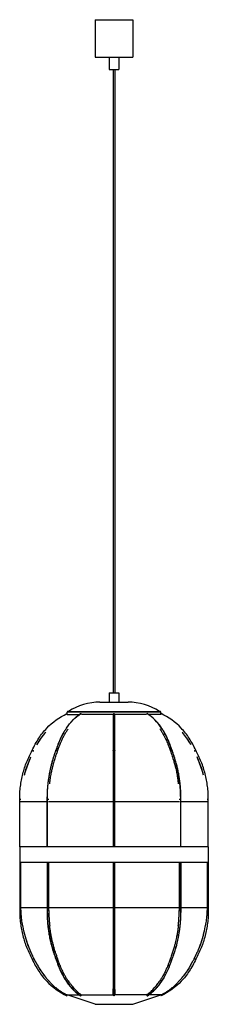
# Paper-space layout '_Izquierda' of a CAD drawing. Header units: millimetres. Extents: x -152 to 152, y 0 to 1580.
import ezdxf

# ---------------------------------------------------------------- set-up
doc = ezdxf.new("R2010")
doc.units = ezdxf.units.MM

psp = doc.layouts.new('_Izquierda')

# ---------------------------------------------------------------- linework, layer by layer
at = {"color": 7, "linetype": 'Continuous', "lineweight": 25}
for p, q in [((-30, 1580), (-30, 1520)), ((-30, 1580), (30, 1580)), ((30, 1580), (30, 1520)), ((-30, 1520), (30, 1520)), ((-7.5, 1520), (-7.5, 1500)), ((7.5, 1520), (7.5, 1500)), ((-7.5, 1500), (7.5, 1500)), ((-1.5, 1500), (-1.5, 500)), ((1.5, 1500), (1.5, 500)), ((-7.5, 500), (-7.5, 485)), ((-7.5, 500), (7.5, 500)), ((7.5, 500), (7.5, 485)), ((-22.5, 485), (22.5, 485)), ((-75.6, 466.4), (-75, 465)), ((75, 469), (-75, 469)), ((-75, 465), (-75, 469)), ((-75, 465), (-55.8, 465)), ((-74, 470), (74, 470)), ((-53.8, 466.3), (-53.5, 466.4)), ((-1.5, 465), (-52, 465)), ((52, 465), (1.5, 465)), ((53.5, 466.4), (53.8, 466.3)), ((75, 465), (55.7, 465)), ((75, 465), (75, 469)), ((75, 465), (75.6, 466.4)), ((-151.5, 252.5), (-151.5, 329.4)), ((-107.6, 329.4), (-107.6, 252.5)), ((-107.1, 252.5), (-107.1, 329.4)), ((-1.5, 329.4), (-1.5, 252.5)), ((0, 252.5), (0, 329.4)), ((1.5, 252.5), (1.5, 329.4)), ((107.1, 252.5), (107.1, 329.4)), ((107.6, 252.5), (107.6, 329.4)), ((151.5, 252.5), (151.5, 329.4)), ((-151.5, 252.5), (-151, 252.5)), ((-151, 252.5), (-151, 227.5)), ((151, 252.5), (-151, 252.5)), ((151, 252.5), (151, 227.5)), ((151, 252.5), (151.5, 252.5)), ((151.5, 227.5), (-151.5, 227.5)), ((-151.5, 227.5), (-151.5, 150.6)), ((-150, 227.5), (-150, 155)), ((-107.6, 227.5), (-107.6, 150.6)), ((-107.1, 227.5), (-107.1, 150.6)), ((-105, 227.5), (-105, 155)), ((-1.5, 227.5), (-1.5, 150.6)), ((0, 227.5), (0, 150.6)), ((1.5, 150.6), (1.5, 227.5)), ((105, 155), (105, 227.5)), ((107.1, 227.5), (107.1, 150.6)), ((107.6, 150.6), (107.6, 227.5)), ((150, 155), (150, 227.5)), ((151.5, 227.5), (151.5, 150.6)), ((-151.5, 150.6), (-149.9, 150.6)), ((-107.6, 150.6), (-104.9, 150.6)), ((-1.5, 155), (-105, 155)), ((105, 155), (1.5, 155)), ((104.9, 150.6), (107.6, 150.6)), ((149.9, 150.6), (151.5, 150.6)), ((-75.6, 13.6), (-75, 15)), ((-75, 15), (-55.8, 15)), ((-30, 0), (-75, 15)), ((-52, 15), (-1.5, 15)), ((-30, 0), (30, 0)), ((52, 15), (1.5, 15)), ((30, 0), (75, 15)), ((75, 15), (55.6, 15)), ((75, 15), (75.6, 13.6))]:
    psp.add_line(p, q, dxfattribs=at)
at = {"color": 8, "linetype": 'Continuous', "lineweight": 25}
for p, q in [((-151.5, 329.4), (-149.9, 329.4)), ((-107.6, 325), (-150, 325)), ((-107.6, 329.4), (-104.9, 329.4)), ((-1.5, 325), (-105, 325)), ((1.5, 329.4), (-1.5, 329.4)), ((105, 325), (1.5, 325)), ((104.9, 329.4), (107.6, 329.4)), ((150, 325), (107.6, 325)), ((149.9, 329.4), (151.5, 329.4)), ((-107.6, 155), (-150, 155)), ((-1.5, 150.6), (1.5, 150.6)), ((150, 155), (107.6, 155))]:
    psp.add_line(p, q, dxfattribs=at)
at = {"color": 7, "linetype": 'Continuous', "lineweight": 25, "flags": 128}
for points in [[(-53.8, 13.7), (-53.7, 13.7), (-53.5, 13.6)], [(53.5, 13.6), (53.7, 13.7), (53.8, 13.7)]]:
    psp.add_lwpolyline(points, dxfattribs=at)
at = {"color": 7, "linetype": 'Continuous', "lineweight": 25}
for centre, radius, start, end in [((-22.5, 392.5), 92.5, 90, 123.0934), ((22.5, 392.5), 92.5, 56.9066, 90), ((-74, 469), 1, 90, 180), ((-53.8, 464.5), 1.87, 15.0883, 80.9319), ((-0.1, 464.9), 1.42, 86.876, 177.5683), ((0.1, 465), 1.41, 1.9893, 93.6425), ((53.8, 464.5), 1.87, 99.0681, 164.9117), ((74, 469), 1, 0, 90), ((-53.8, 15.5), 1.87, 279.0858, 345.0551), ((-0.1, 15.1), 1.43, 182.7196, 272.7016), ((0.1, 15.1), 1.43, 267.2984, 357.2804), ((53.8, 15.5), 1.87, 194.9449, 260.9142)]:
    psp.add_arc(centre, radius, start, end, dxfattribs=at)
for points, knots in [([(-131.3, 407.6), (-129.8, 411), (-128.1, 414.4), (-124.6, 420.8), (-122.7, 423.9), (-116.9, 432.7), (-112.6, 438.2), (-98.7, 452.9), (-87.9, 460.6), (-75.6, 466.4)], [0, 0, 0, 0, 0.125, 0.125, 0.25, 0.25, 0.5, 0.5, 1, 1, 1, 1]), ([(-53.8, 466.3), (-54.9, 465.5), (-56.9, 464.2), (-59.5, 462.2), (-61.5, 460.5), (-63.1, 459), (-64.6, 457.6), (-66.1, 456.1), (-68.1, 454), (-70.5, 451.3), (-73.2, 448), (-75.3, 445.1), (-76.9, 442.7), (-78.1, 440.9), (-79.3, 439), (-80.5, 436.9), (-82, 434.3), (-83.8, 431), (-85.9, 426.7), (-88.3, 421.3), (-90.9, 414.7), (-92.5, 409.8), (-93.4, 407.2)], [0, 0, 0, 0, 0.0606241, 0.1102989, 0.1492483, 0.1795226, 0.2098529, 0.2413087, 0.2738942, 0.3349109, 0.3969798, 0.4541055, 0.4862158, 0.515214, 0.5451814, 0.5762241, 0.6144282, 0.6648125, 0.7278102, 0.8040479, 0.8944171, 1, 1, 1, 1]), ([(-92.9, 407.6), (-91.8, 411), (-90.6, 414.4), (-88.1, 420.8), (-86.8, 423.9), (-82.6, 432.7), (-79.6, 438.2), (-69.8, 452.9), (-62.1, 460.6), (-53.5, 466.4)], [0, 0, 0, 0, 0.125, 0.125, 0.25, 0.25, 0.5, 0.5, 1, 1, 1, 1]), ([(-1.5, 465), (-1.5, 464.1), (-1.5, 462.4), (-1.5, 459.8), (-1.5, 457.5), (-1.5, 455.6), (-1.5, 453.9), (-1.5, 451.2), (-1.5, 447.4), (-1.5, 442.1), (-1.5, 436.3), (-1.5, 431.4), (-1.5, 427.9), (-1.5, 425.3), (-1.5, 421.9), (-1.5, 417.8), (-1.5, 412.6), (-1.5, 408.8), (-1.5, 406.7)], [0, 0, 0, 0, 0.0776042, 0.1412831, 0.1914094, 0.2292436, 0.2651701, 0.3017881, 0.3900437, 0.4785295, 0.5790689, 0.672447, 0.7013859, 0.7384987, 0.78641, 0.845547, 0.9164898, 1, 1, 1, 1]), ([(0, 407.6), (0, 411), (0, 414.4), (0, 420.8), (0, 423.9), (0, 432.7), (0, 438.2), (0, 452.9), (0, 460.6), (0, 466.4)], [0, 0, 0, 0, 0.125, 0.125, 0.25, 0.25, 0.5, 0.5, 1, 1, 1, 1]), ([(1.5, 406.7), (1.5, 408.7), (1.5, 412.3), (1.5, 417.2), (1.5, 421), (1.5, 424), (1.5, 426.6), (1.5, 430.2), (1.5, 434.9), (1.5, 440.1), (1.5, 444.8), (1.5, 448.9), (1.5, 452), (1.5, 454.4), (1.5, 456.5), (1.5, 459.1), (1.5, 462.1), (1.5, 464), (1.5, 465)], [0, 0, 0, 0, 0.08037, 0.146837, 0.200187, 0.241017, 0.27674, 0.313163, 0.401375, 0.490155, 0.56547, 0.640091, 0.708388, 0.741163, 0.786043, 0.843966, 0.915139, 1, 1, 1, 1]), ([(92.9, 407.6), (91.8, 411), (90.6, 414.4), (88.1, 420.8), (86.8, 423.9), (82.6, 432.7), (79.6, 438.2), (69.8, 452.9), (62.1, 460.6), (53.5, 466.4)], [0, 0, 0, 0, 0.125, 0.125, 0.25, 0.25, 0.5, 0.5, 1, 1, 1, 1]), ([(93.4, 407.2), (92.7, 409.2), (91.5, 412.9), (89.7, 417.8), (88.1, 421.7), (86.7, 424.8), (85.4, 427.7), (83.9, 430.8), (82.2, 434), (80.6, 436.9), (79.1, 439.3), (77.7, 441.6), (76, 444), (74, 446.9), (71.7, 449.9), (69, 453.1), (66, 456.3), (62.5, 459.6), (58.4, 463.1), (55.4, 465.2), (53.8, 466.3)], [0, 0, 0, 0, 0.081, 0.147933, 0.201426, 0.242183, 0.279039, 0.327715, 0.378933, 0.423959, 0.459016, 0.493647, 0.534551, 0.581818, 0.63976, 0.695192, 0.758727, 0.830499, 0.910775, 1, 1, 1, 1]), ([(131.3, 407.6), (129.8, 411), (128.1, 414.4), (124.6, 420.8), (122.7, 423.9), (116.9, 432.7), (112.6, 438.2), (98.7, 452.9), (87.9, 460.6), (75.6, 466.4)], [0, 0, 0, 0, 0.125, 0.125, 0.25, 0.25, 0.5, 0.5, 1, 1, 1, 1]), ([(-123.5, 416.5), (-121.6, 419.6), (-118, 425.6), (-113.3, 432.3), (-110.3, 435.9), (-109.6, 436.7)], [0, 0, 0, 0, 0.430474, 0.864139, 1, 1, 1, 1]), ([(-123.3, 416.7), (-123.3, 416.9), (-121.4, 420.5), (-117.4, 426.8), (-112.9, 432.5), (-110.9, 435.1)], [0, 0, 0, 0, 0.022466, 0.552629, 1, 1, 1, 1]), ([(-90.6, 406.3), (-89.9, 408.3), (-88.7, 412), (-86.8, 416.9), (-85.2, 420.7), (-83.9, 423.8), (-82.6, 426.5), (-81.1, 429.7), (-79.2, 433.2), (-77.1, 436.9), (-75.2, 439.8), (-74.1, 441.5), (-73.6, 442.2)], [0, 0, 0, 0, 0.155115, 0.28217, 0.383115, 0.459544, 0.530351, 0.604776, 0.727362, 0.835832, 0.932564, 1, 1, 1, 1]), ([(73.6, 442.2), (74, 441.6), (75.2, 439.9), (77.1, 436.8), (79.2, 433.1), (81, 429.9), (82.3, 427.1), (83.6, 424.5), (85, 421.2), (86.7, 417), (88.7, 412), (89.9, 408.3), (90.6, 406.3)], [0, 0, 0, 0, 0.06209, 0.165559, 0.280978, 0.391252, 0.445945, 0.516597, 0.606401, 0.716142, 0.846782, 1, 1, 1, 1]), ([(123.5, 416.5), (121.6, 419.6), (118, 425.6), (113.3, 432.3), (110.3, 435.9), (109.6, 436.7)], [0, 0, 0, 0, 0.430474, 0.864139, 1, 1, 1, 1]), ([(123.3, 416.7), (123.3, 416.9), (121.4, 420.5), (117.4, 426.8), (112.9, 432.5), (110.9, 435.1)], [0, 0, 0, 0, 0.022466, 0.552629, 1, 1, 1, 1]), ([(-151.5, 329.4), (-151.5, 332.8), (-151.4, 336.2), (-151, 343), (-150.6, 346.4), (-149.4, 356.5), (-148.1, 363.2), (-144.7, 376.4), (-142.6, 382.8), (-138.8, 392.3), (-137.4, 395.4), (-134.5, 401.6), (-133, 404.6), (-131.3, 407.6)], [0, 0, 0, 0, 0.125, 0.125, 0.25, 0.25, 0.5, 0.5, 0.75, 0.75, 0.875, 0.875, 1, 1, 1, 1]), ([(-143.7, 367.7), (-143.5, 368.7), (-142.2, 373.8), (-139.2, 382.6), (-136, 391.3), (-133.8, 396), (-133.4, 396.9)], [0, 0, 0, 0, 0.101293, 0.500734, 0.903112, 1, 1, 1, 1]), ([(-142.9, 371), (-142.7, 371.9), (-141.5, 376.6), (-138.5, 384.9), (-135.7, 392.3), (-133.9, 395.8), (-133.9, 395.8)], [0, 0, 0, 0, 0.106225, 0.5518957, 0.9975714, 1, 1, 1, 1]), ([(-131.3, 407.6), (-131.3, 407.6), (-131.3, 407.6), (-131.3, 407.6), (-131.3, 407.6), (-131.3, 407.5), (-131.2, 407.5), (-131.2, 407.5), (-131.1, 407.5), (-131, 407.4), (-130.9, 407.4), (-130.9, 407.3), (-130.7, 407.3), (-130.6, 407.2), (-130.4, 407.1), (-130.2, 407), (-130.1, 406.9), (-130, 406.9)], [0, 0, 0, 0, 0.049623, 0.101254, 0.154744, 0.209888, 0.266432, 0.324071, 0.382455, 0.441197, 0.499884, 0.560135, 0.629342, 0.707937, 0.796117, 0.893703, 1, 1, 1, 1]), ([(-128.7, 406.2), (-128.7, 406.2), (-128.7, 406.2), (-128.7, 406.2), (-128.7, 406.2), (-128.7, 406.3), (-128.8, 406.3), (-128.8, 406.3), (-128.9, 406.3), (-129, 406.4), (-129.1, 406.4), (-129.1, 406.5), (-129.3, 406.5), (-129.4, 406.6), (-129.6, 406.7), (-129.8, 406.8), (-129.9, 406.9), (-130, 406.9)], [0, 0, 0, 0, 0.0495806, 0.1011755, 0.1546354, 0.2097597, 0.2662959, 0.3239417, 0.3823493, 0.4411341, 0.4998852, 0.5593444, 0.6280307, 0.7064128, 0.7947244, 0.8928163, 1, 1, 1, 1]), ([(-93.3, 407.6), (-94, 405.7), (-95.3, 402.2), (-97, 397.3), (-98.2, 393.4), (-99.2, 390.1), (-100.2, 386.4), (-101.4, 381.9), (-102.4, 377.5), (-103, 374.4), (-103.5, 372.1), (-104, 369.4), (-104.6, 366), (-105.3, 361.3), (-106.1, 355.3), (-106.9, 347.8), (-107.4, 339), (-107.5, 332.8), (-107.6, 329.4)], [0, 0, 0, 0, 0.080359, 0.146697, 0.198887, 0.238249, 0.275289, 0.347985, 0.414885, 0.442118, 0.468446, 0.502298, 0.545465, 0.597944, 0.676638, 0.76988, 0.877668, 1, 1, 1, 1]), ([(-107.1, 329.4), (-107.1, 332.8), (-107.1, 336.2), (-106.7, 343), (-106.5, 346.4), (-105.6, 356.5), (-104.7, 363.2), (-102.3, 376.4), (-100.8, 382.8), (-98.1, 392.3), (-97.2, 395.4), (-95.1, 401.6), (-94, 404.6), (-92.9, 407.6)], [0, 0, 0, 0, 0.125, 0.125, 0.25, 0.25, 0.5, 0.5, 0.75, 0.75, 0.875, 0.875, 1, 1, 1, 1]), ([(-103.2, 353.8), (-103.2, 353.9), (-103, 356), (-102.5, 359.6), (-101.8, 364.5), (-101.1, 368.7), (-100.2, 373.4), (-99.1, 378.6), (-97.9, 383.3), (-97, 386.8), (-96.2, 389.6), (-95.2, 392.9), (-93.9, 396.9), (-92.4, 401.6), (-91.1, 404.8), (-90.5, 406.5)], [0, 0, 0, 0, 0.0059833, 0.1127202, 0.1993259, 0.2730597, 0.3431249, 0.4572881, 0.5681827, 0.6076929, 0.6595421, 0.7246969, 0.8031553, 0.8948482, 1, 1, 1, 1]), ([(-93.3, 407.4), (-93.3, 407.4), (-93.3, 407.5), (-93.2, 407.6), (-93, 407.6), (-92.9, 407.6)], [0, 0, 0, 0, 0.198627, 0.482199, 1, 1, 1, 1]), ([(-92.9, 407.6), (-92.8, 407.6), (-92.8, 407.6), (-92.7, 407.6), (-92.6, 407.6), (-92.5, 407.5), (-92.4, 407.5), (-92.2, 407.5), (-92.1, 407.5), (-92, 407.4), (-91.8, 407.4), (-91.7, 407.3), (-91.6, 407.3), (-91.4, 407.2), (-91.2, 407.1), (-91, 407), (-90.9, 406.9), (-90.9, 406.9)], [0, 0, 0, 0, 0.0496225, 0.1012544, 0.154744, 0.2098883, 0.2664324, 0.3240714, 0.3824551, 0.4411968, 0.4998837, 0.5601348, 0.6293421, 0.7079374, 0.796117, 0.8937031, 1, 1, 1, 1]), ([(-90.5, 406.4), (-90.5, 406.4), (-90.5, 406.5), (-90.5, 406.6), (-90.7, 406.7), (-90.8, 406.8), (-90.9, 406.9)], [0, 0, 0, 0, 0.079556, 0.459075, 0.710001, 1, 1, 1, 1]), ([(-1.5, 406.9), (-1.5, 406.9), (-1.5, 407), (-1.5, 407), (-1.5, 407.1), (-1.4, 407.1), (-1.4, 407.2), (-1.3, 407.2), (-1.3, 407.2), (-1.3, 407.3), (-1.2, 407.3), (-1.2, 407.3), (-1.1, 407.4), (-1, 407.4), (-0.9, 407.5), (-0.7, 407.5), (-0.4, 407.6), (-0.2, 407.6), (-0.1, 407.6), (0, 407.6)], [0, 0, 0, 0, 0.054215, 0.106382, 0.156357, 0.204036, 0.249351, 0.292267, 0.332779, 0.370902, 0.406672, 0.44014, 0.471364, 0.500415, 0.606033, 0.710774, 0.81244, 0.909264, 1, 1, 1, 1]), ([(-1.5, 407.1), (-1.5, 405.2), (-1.5, 401.8), (-1.5, 397.1), (-1.5, 393.3), (-1.5, 390.1), (-1.5, 387.3), (-1.5, 383.2), (-1.5, 377.7), (-1.5, 371.1), (-1.5, 364.8), (-1.5, 359.1), (-1.5, 354.3), (-1.5, 350.3), (-1.5, 346.6), (-1.5, 341.8), (-1.5, 336), (-1.5, 331.7), (-1.5, 329.4)], [0, 0, 0, 0, 0.077709, 0.142323, 0.193841, 0.232847, 0.269069, 0.305966, 0.394992, 0.48436, 0.56019, 0.634892, 0.703046, 0.73731, 0.783979, 0.843318, 0.915325, 1, 1, 1, 1]), ([(0, 329.4), (0, 332.8), (0, 336.2), (0, 343), (0, 346.4), (0, 356.5), (0, 363.2), (0, 376.4), (0, 382.8), (0, 392.3), (0, 395.4), (0, 401.6), (0, 404.6), (0, 407.6)], [0, 0, 0, 0, 0.125, 0.125, 0.25, 0.25, 0.5, 0.5, 0.75, 0.75, 0.875, 0.875, 1, 1, 1, 1]), ([(0, 407.6), (0, 407.6), (0.1, 407.6), (0.2, 407.6), (0.4, 407.6), (0.5, 407.5), (0.6, 407.5), (0.7, 407.5), (0.8, 407.5), (1, 407.4), (1.1, 407.4), (1.2, 407.3), (1.3, 407.3), (1.4, 407.2), (1.4, 407.1), (1.5, 407), (1.5, 406.9), (1.5, 406.9)], [0, 0, 0, 0, 0.049623, 0.101254, 0.154744, 0.209888, 0.266432, 0.324071, 0.382455, 0.441197, 0.499884, 0.560135, 0.629342, 0.707937, 0.796117, 0.893703, 1, 1, 1, 1]), ([(1.5, 329.4), (1.5, 331.5), (1.5, 335.4), (1.5, 340.6), (1.5, 344.8), (1.5, 348.2), (1.5, 351.2), (1.5, 355.5), (1.5, 361.3), (1.5, 368), (1.5, 374.2), (1.5, 379.9), (1.5, 384.4), (1.5, 388.1), (1.5, 391.7), (1.5, 396.1), (1.5, 401.3), (1.5, 405.1), (1.5, 407.1)], [0, 0, 0, 0, 0.0777078, 0.142321, 0.1938392, 0.2328452, 0.269067, 0.3059652, 0.3949914, 0.4843598, 0.5601894, 0.6348908, 0.7030442, 0.7373088, 0.7839776, 0.843316, 0.9153234, 1, 1, 1, 1]), ([(90.9, 406.9), (90.8, 406.8), (90.7, 406.7), (90.5, 406.6), (90.5, 406.5), (90.5, 406.4), (90.5, 406.4)], [0, 0, 0, 0, 0.289701, 0.540378, 0.919555, 1, 1, 1, 1]), ([(90.5, 406.5), (91.5, 403.8), (93.4, 398.6), (95.8, 391.1), (97.7, 384.4), (99, 378.8), (100.1, 374), (100.9, 369.9), (101.7, 365.2), (102.5, 359.8), (103, 355.7), (103.3, 353.7)], [0, 0, 0, 0, 0.166814, 0.31352, 0.440151, 0.546696, 0.633152, 0.706761, 0.776711, 0.890693, 1, 1, 1, 1]), ([(90.9, 406.9), (90.9, 406.9), (90.9, 407), (91, 407), (91.1, 407.1), (91.2, 407.1), (91.3, 407.2), (91.4, 407.2), (91.5, 407.2), (91.6, 407.3), (91.6, 407.3), (91.7, 407.3), (91.8, 407.4), (91.9, 407.4), (92.1, 407.5), (92.3, 407.5), (92.5, 407.6), (92.7, 407.6), (92.8, 407.6), (92.9, 407.6)], [0, 0, 0, 0, 0.054215, 0.106382, 0.156357, 0.204036, 0.249351, 0.292267, 0.332779, 0.370902, 0.406672, 0.44014, 0.471364, 0.500415, 0.606033, 0.710774, 0.81244, 0.909264, 1, 1, 1, 1]), ([(107.1, 329.4), (107.1, 332.8), (107.1, 336.2), (106.7, 343), (106.5, 346.4), (105.6, 356.5), (104.7, 363.2), (102.3, 376.4), (100.8, 382.8), (98.1, 392.3), (97.2, 395.4), (95.1, 401.6), (94, 404.6), (92.9, 407.6)], [0, 0, 0, 0, 0.125, 0.125, 0.25, 0.25, 0.5, 0.5, 0.75, 0.75, 0.875, 0.875, 1, 1, 1, 1]), ([(92.9, 407.6), (93, 407.6), (93.2, 407.6), (93.3, 407.5), (93.3, 407.4), (93.3, 407.4)], [0, 0, 0, 0, 0.517059, 0.800237, 1, 1, 1, 1]), ([(107.6, 329.4), (107.5, 331.6), (107.5, 335.6), (107.3, 341), (107, 345.3), (106.8, 348.8), (106.4, 352.8), (105.8, 357.5), (105.2, 362), (104.7, 365.2), (104.3, 367.5), (103.9, 370.2), (103.2, 373.6), (102.2, 378.2), (100.9, 384), (98.9, 391.1), (96.4, 399.2), (94.4, 404.7), (93.3, 407.6)], [0, 0, 0, 0, 0.080345, 0.146655, 0.19883, 0.238183, 0.275215, 0.3479, 0.414796, 0.442028, 0.468355, 0.502206, 0.545372, 0.597854, 0.676556, 0.769816, 0.877637, 1, 1, 1, 1]), ([(130, 406.9), (130, 406.9), (129.9, 406.8), (129.8, 406.8), (129.7, 406.7), (129.6, 406.7), (129.5, 406.6), (129.4, 406.6), (129.3, 406.6), (129.3, 406.5), (129.2, 406.5), (129.1, 406.5), (129.1, 406.5), (129, 406.4), (128.9, 406.4), (128.8, 406.3), (128.7, 406.3), (128.7, 406.2), (128.7, 406.2), (128.7, 406.2)], [0, 0, 0, 0, 0.054707, 0.107271, 0.157547, 0.205432, 0.250858, 0.293795, 0.334241, 0.372216, 0.407762, 0.440932, 0.471792, 0.500414, 0.606132, 0.71091, 0.812563, 0.909336, 1, 1, 1, 1]), ([(130, 406.9), (130, 406.9), (130.1, 407), (130.2, 407), (130.3, 407.1), (130.4, 407.1), (130.5, 407.2), (130.6, 407.2), (130.7, 407.2), (130.7, 407.3), (130.8, 407.3), (130.9, 407.3), (130.9, 407.4), (131, 407.4), (131.1, 407.5), (131.2, 407.5), (131.3, 407.6), (131.3, 407.6), (131.3, 407.6), (131.3, 407.6)], [0, 0, 0, 0, 0.054215, 0.106382, 0.156357, 0.204036, 0.249351, 0.292267, 0.332779, 0.370902, 0.406672, 0.44014, 0.471364, 0.500415, 0.606033, 0.710774, 0.81244, 0.909264, 1, 1, 1, 1]), ([(151.5, 329.4), (151.5, 332.8), (151.4, 336.2), (151, 343), (150.6, 346.4), (149.4, 356.5), (148.1, 363.2), (144.7, 376.4), (142.6, 382.8), (138.8, 392.3), (137.4, 395.4), (134.5, 401.6), (133, 404.6), (131.3, 407.6)], [0, 0, 0, 0, 0.125, 0.125, 0.25, 0.25, 0.5, 0.5, 0.75, 0.75, 0.875, 0.875, 1, 1, 1, 1]), ([(143.7, 367.7), (143.5, 368.7), (142.2, 373.8), (139.2, 382.6), (136, 391.3), (133.8, 396), (133.4, 396.9)], [0, 0, 0, 0, 0.101293, 0.500734, 0.903112, 1, 1, 1, 1]), ([(142.9, 371), (142.7, 371.9), (141.5, 376.6), (138.5, 384.9), (135.7, 392.3), (133.9, 395.8), (133.9, 395.8)], [0, 0, 0, 0, 0.106225, 0.551896, 0.997571, 1, 1, 1, 1]), ([(-151.5, 150.6), (-151.5, 147.2), (-151.4, 143.8), (-151, 137), (-150.6, 133.6), (-149.4, 123.5), (-148.1, 116.8), (-144.7, 103.6), (-142.6, 97.2), (-138.8, 87.7), (-137.4, 84.6), (-134.5, 78.4), (-133, 75.4), (-131.3, 72.4)], [0, 0, 0, 0, 0.125, 0.125, 0.25, 0.25, 0.5, 0.5, 0.75, 0.75, 0.875, 0.875, 1, 1, 1, 1]), ([(-150, 155), (-150, 154.6), (-150, 154), (-150, 153), (-150, 152.2), (-149.9, 151.5), (-149.9, 151), (-149.9, 150.7), (-149.9, 150.6)], [0, 0, 0, 0, 0.241354, 0.453329, 0.635504, 0.787525, 0.9091, 1, 1, 1, 1]), ([(-149.9, 150.6), (-149.9, 150.2), (-149.9, 149.4), (-149.8, 148.3), (-149.8, 147.1), (-149.7, 146), (-149.6, 145), (-149.5, 143.9), (-149.4, 142.9), (-149.3, 141.8), (-149.1, 139.5), (-148.7, 136), (-148, 131.1), (-147.1, 126.4), (-146.3, 122.6), (-145.7, 120), (-145.4, 118.4), (-145.1, 117.3), (-144.9, 116.5), (-144.8, 116.2), (-144.7, 115.8), (-144.7, 115.5), (-144.6, 115.2), (-144.5, 114.9), (-144.4, 114.6), (-144.4, 114.3), (-144.3, 114.1), (-144.2, 113.9), (-144.2, 113.6), (-144.1, 113.4), (-144.1, 113.3), (-144, 113.1), (-144, 112.9), (-143.9, 112.8), (-143.9, 112.7), (-143.9, 112.6), (-143.9, 112.5), (-143.8, 112.4), (-143.8, 112.3), (-143.8, 112.3), (-143.8, 112.3), (-143.8, 112.3), (-143.8, 112.3)], [0, 0, 0, 0, 0.029736, 0.059008, 0.087803, 0.116111, 0.143922, 0.171225, 0.198012, 0.224273, 0.249999, 0.376695, 0.49997, 0.629198, 0.749947, 0.795391, 0.83708, 0.874975, 0.885021, 0.894649, 0.903856, 0.912642, 0.921006, 0.928949, 0.936468, 0.943563, 0.950235, 0.956483, 0.962306, 0.967704, 0.972678, 0.977227, 0.981352, 0.985053, 0.988332, 0.991189, 0.993628, 0.995653, 0.997271, 0.998499, 0.999373, 1, 1, 1, 1]), ([(-107.6, 150.6), (-107.5, 147.4), (-107.5, 141.4), (-106.9, 133.1), (-106.3, 126), (-105.5, 120), (-104.8, 115), (-104.1, 110.8), (-103.2, 106), (-102, 100.7), (-100.8, 96), (-99.9, 92.4), (-99.1, 89.6), (-98.1, 86.2), (-96.8, 82.1), (-95.2, 77.4), (-93.9, 74.1), (-93.3, 72.4)], [0, 0, 0, 0, 0.116434, 0.218852, 0.307247, 0.381619, 0.441965, 0.493343, 0.542165, 0.62172, 0.699005, 0.72654, 0.762677, 0.808092, 0.862786, 0.926807, 1, 1, 1, 1]), ([(-107.1, 150.6), (-107.1, 147.2), (-107.1, 143.8), (-106.7, 137), (-106.5, 133.6), (-105.6, 123.5), (-104.7, 116.8), (-102.3, 103.6), (-100.8, 97.2), (-98.1, 87.7), (-97.2, 84.6), (-95.1, 78.4), (-94, 75.4), (-92.9, 72.4)], [0, 0, 0, 0, 0.125, 0.125, 0.25, 0.25, 0.5, 0.5, 0.75, 0.75, 0.875, 0.875, 1, 1, 1, 1]), ([(-105, 155), (-105, 154.6), (-105, 154), (-105, 153), (-105, 152.2), (-105, 151.5), (-105, 151), (-104.9, 150.7), (-104.9, 150.6)], [0, 0, 0, 0, 0.241354, 0.453329, 0.635504, 0.787524, 0.909099, 1, 1, 1, 1]), ([(-104.9, 150.6), (-104.9, 148.9), (-104.8, 145.6), (-104.5, 140.8), (-104.2, 136), (-103.8, 131.9), (-103.5, 128.7), (-103.3, 126.9), (-103.2, 126), (-103.2, 125.9)], [0, 0, 0, 0, 0.2033251, 0.3907939, 0.5888206, 0.7815632, 0.8841431, 0.9835378, 1, 1, 1, 1]), ([(-1.5, 150.6), (-1.5, 148.5), (-1.5, 144.6), (-1.5, 139.4), (-1.5, 135.2), (-1.5, 131.8), (-1.5, 128.8), (-1.5, 124.5), (-1.5, 118.7), (-1.5, 112), (-1.5, 105.8), (-1.5, 100.1), (-1.5, 95.6), (-1.5, 91.9), (-1.5, 88.3), (-1.5, 83.9), (-1.5, 78.7), (-1.5, 74.9), (-1.5, 72.9)], [0, 0, 0, 0, 0.077708, 0.142321, 0.193839, 0.232845, 0.269067, 0.305965, 0.394991, 0.48436, 0.560189, 0.634891, 0.703044, 0.737309, 0.783978, 0.843316, 0.915323, 1, 1, 1, 1]), ([(0, 150.6), (0, 147.2), (0, 143.8), (0, 137), (0, 133.6), (0, 123.5), (0, 116.8), (0, 103.6), (0, 97.2), (0, 87.7), (0, 84.6), (0, 78.4), (0, 75.4), (0, 72.4)], [0, 0, 0, 0, 0.125, 0.125, 0.25, 0.25, 0.5, 0.5, 0.75, 0.75, 0.875, 0.875, 1, 1, 1, 1]), ([(1.5, 72.9), (1.5, 74.8), (1.5, 78.2), (1.5, 82.9), (1.5, 86.7), (1.5, 89.9), (1.5, 92.7), (1.5, 96.8), (1.5, 102.3), (1.5, 108.9), (1.5, 115.2), (1.5, 120.9), (1.5, 125.7), (1.5, 129.7), (1.5, 133.4), (1.5, 138.2), (1.5, 144), (1.5, 148.3), (1.5, 150.6)], [0, 0, 0, 0, 0.077709, 0.142323, 0.193841, 0.232847, 0.269069, 0.305966, 0.394992, 0.48436, 0.56019, 0.634892, 0.703046, 0.73731, 0.783979, 0.843318, 0.915325, 1, 1, 1, 1]), ([(107.1, 150.6), (107.1, 147.2), (107.1, 143.8), (106.7, 137), (106.5, 133.6), (105.6, 123.5), (104.7, 116.8), (102.3, 103.6), (100.8, 97.2), (98.1, 87.7), (97.2, 84.6), (95.1, 78.4), (94, 75.4), (92.9, 72.4)], [0, 0, 0, 0, 0.125, 0.125, 0.25, 0.25, 0.5, 0.5, 0.75, 0.75, 0.875, 0.875, 1, 1, 1, 1]), ([(93.3, 72.4), (94.3, 75.2), (96.3, 80.4), (98.7, 88.1), (100.6, 94.8), (102, 100.5), (103, 105.4), (103.8, 109.6), (104.7, 114.3), (105.5, 119.8), (106.1, 124.8), (106.5, 128.5), (106.8, 131.5), (107.1, 135.2), (107.3, 139.6), (107.5, 144.8), (107.6, 148.6), (107.6, 150.6)], [0, 0, 0, 0, 0.116463, 0.218913, 0.307326, 0.381706, 0.442055, 0.493435, 0.542257, 0.621807, 0.699081, 0.726613, 0.762743, 0.808148, 0.862826, 0.926818, 1, 1, 1, 1]), ([(103.2, 126.2), (103.3, 126.7), (103.5, 128.3), (103.9, 132.1), (104.3, 137.5), (104.7, 144), (104.9, 148.3), (104.9, 150.6)], [0, 0, 0, 0, 0.064193, 0.208697, 0.470158, 0.72907, 1, 1, 1, 1]), ([(104.9, 150.6), (105, 150.9), (105, 151.7), (105, 153.2), (105, 154.3), (105, 155)], [0, 0, 0, 0, 0.212477, 0.546672, 1, 1, 1, 1]), ([(151.5, 150.6), (151.5, 147.2), (151.4, 143.8), (151, 137), (150.6, 133.6), (149.4, 123.5), (148.1, 116.8), (144.7, 103.6), (142.6, 97.2), (138.8, 87.7), (137.4, 84.6), (134.5, 78.4), (133, 75.4), (131.3, 72.4)], [0, 0, 0, 0, 0.125, 0.125, 0.25, 0.25, 0.5, 0.5, 0.75, 0.75, 0.875, 0.875, 1, 1, 1, 1]), ([(143.8, 112.3), (143.8, 112.3), (143.8, 112.3), (143.8, 112.3), (143.8, 112.3), (143.8, 112.3), (143.8, 112.4), (143.8, 112.4), (143.9, 112.5), (143.9, 112.5), (143.9, 112.6), (143.9, 112.7), (143.9, 112.7), (144, 112.8), (144, 112.9), (144, 113), (144, 113.1), (144.1, 113.2), (144.1, 113.4), (144.1, 113.5), (144.2, 113.6), (144.2, 113.8), (144.3, 113.9), (144.3, 114.1), (144.3, 114.3), (144.4, 114.5), (144.4, 114.6), (144.5, 114.8), (144.5, 115), (144.6, 115.2), (144.6, 115.5), (144.7, 115.7), (144.8, 115.9), (144.8, 116.2), (144.9, 116.4), (144.9, 116.7), (145.1, 117.3), (145.4, 118.4), (145.7, 120), (146.3, 122.6), (147.1, 126.4), (148, 131.1), (148.7, 136), (149.1, 139.8), (149.4, 142.7), (149.6, 144.6), (149.7, 146.5), (149.8, 148.5), (149.9, 149.9), (149.9, 150.6)], [0, 0, 0, 0, 0.000416, 0.000921, 0.00157, 0.002386, 0.003384, 0.004569, 0.005945, 0.007516, 0.009284, 0.011248, 0.01341, 0.015771, 0.01833, 0.021089, 0.024048, 0.027206, 0.030564, 0.034121, 0.037879, 0.041836, 0.045993, 0.050349, 0.054905, 0.059661, 0.064616, 0.06977, 0.075122, 0.080674, 0.086425, 0.092373, 0.09852, 0.104865, 0.111408, 0.118148, 0.125085, 0.162984, 0.204679, 0.250129, 0.370864, 0.500077, 0.62336, 0.750071, 0.79675, 0.845138, 0.895182, 0.946823, 1, 1, 1, 1]), ([(149.9, 150.6), (149.9, 150.9), (150, 151.7), (150, 153.2), (150, 154.3), (150, 155)], [0, 0, 0, 0, 0.212476, 0.546672, 1, 1, 1, 1]), ([(-90.5, 73.5), (-91.2, 75.4), (-92.5, 78.8), (-94.1, 83.6), (-95.4, 87.5), (-96.3, 90.7), (-97.3, 94.4), (-98.5, 98.9), (-99.5, 103.1), (-100.1, 106.2), (-100.6, 108.5), (-101.1, 111.1), (-101.7, 114.5), (-102.3, 118.6), (-102.8, 122.5), (-103.1, 125), (-103.2, 125.9)], [0, 0, 0, 0, 0.1162322, 0.2119571, 0.2873637, 0.3442417, 0.3977646, 0.5028205, 0.5995112, 0.6388724, 0.6769242, 0.7258513, 0.7882415, 0.8640946, 0.9534109, 1, 1, 1, 1]), ([(103.2, 126.2), (103.1, 125), (102.8, 122.1), (102.3, 118.4), (101.8, 115.3), (101.4, 113), (100.9, 110.3), (100.3, 107), (99.4, 102.9), (98.3, 98.2), (96.9, 92.8), (95.2, 86.8), (93, 80.3), (91.3, 75.8), (90.5, 73.5)], [0, 0, 0, 0, 0.062796, 0.158964, 0.198111, 0.235957, 0.284618, 0.346667, 0.4221, 0.510916, 0.613114, 0.728691, 0.857621, 1, 1, 1, 1]), ([(-133.9, 84.2), (-133.9, 84.2), (-133.9, 84.2), (-133.9, 84.2), (-133.9, 84.2), (-133.9, 84.1), (-133.9, 84.1), (-133.9, 84.1), (-133.9, 84), (-133.8, 84), (-133.8, 83.9), (-133.8, 83.8), (-133.7, 83.7), (-133.7, 83.7), (-133.7, 83.6), (-133.6, 83.5), (-133.5, 83.3), (-133.4, 83), (-133.3, 82.7), (-133, 82.2), (-132.7, 81.4), (-132.2, 80.3), (-131.5, 78.8), (-130.7, 77.2), (-129.9, 75.4), (-129.3, 74.2), (-129, 73.6)], [0, 0, 0, 0, 0.001419, 0.003143, 0.005351, 0.008128, 0.011519, 0.015548, 0.020227, 0.025566, 0.031571, 0.038246, 0.045594, 0.053616, 0.062316, 0.071694, 0.081751, 0.109554, 0.142978, 0.192047, 0.250131, 0.364033, 0.500104, 0.655676, 0.822332, 1, 1, 1, 1]), ([(129, 73.6), (129.2, 74), (129.5, 74.7), (130.1, 75.8), (130.6, 76.9), (131.1, 77.9), (131.6, 79.1), (132.2, 80.3), (132.7, 81.4), (133, 82.1), (133.2, 82.6), (133.4, 83), (133.5, 83.2), (133.6, 83.4), (133.7, 83.6), (133.7, 83.7), (133.8, 83.8), (133.8, 83.9), (133.9, 84), (133.9, 84.1), (133.9, 84.1), (133.9, 84.2), (133.9, 84.2), (133.9, 84.2), (133.9, 84.2)], [0, 0, 0, 0, 0.10794, 0.211927, 0.311943, 0.407971, 0.499999, 0.636077, 0.74999, 0.804049, 0.849991, 0.882424, 0.909985, 0.924955, 0.938528, 0.950706, 0.961493, 0.970896, 0.978925, 0.985593, 0.99093, 0.994989, 0.997897, 1, 1, 1, 1]), ([(-131.3, 72.4), (-131.3, 72.4), (-131.3, 72.4), (-131.3, 72.4), (-131.3, 72.4), (-131.3, 72.5), (-131.2, 72.5), (-131.2, 72.5), (-131.1, 72.5), (-131, 72.6), (-130.9, 72.6), (-130.9, 72.7), (-130.7, 72.7), (-130.6, 72.8), (-130.4, 72.9), (-130.2, 73), (-130.1, 73.1), (-130, 73.1)], [0, 0, 0, 0, 0.049624, 0.101256, 0.154747, 0.209892, 0.266436, 0.324075, 0.382458, 0.441198, 0.499884, 0.560144, 0.629358, 0.707956, 0.796134, 0.893714, 1, 1, 1, 1]), ([(-131.3, 72.4), (-129.8, 69), (-128.1, 65.6), (-124.6, 59.2), (-122.7, 56.1), (-116.9, 47.3), (-112.6, 41.8), (-98.7, 27.1), (-87.9, 19.4), (-75.6, 13.6)], [0, 0, 0, 0, 0.125, 0.125, 0.25, 0.25, 0.5, 0.5, 1, 1, 1, 1]), ([(-129, 73.6), (-129, 73.6), (-129, 73.6), (-129.1, 73.5), (-129.2, 73.5), (-129.3, 73.4), (-129.4, 73.4), (-129.6, 73.3), (-129.8, 73.2), (-129.9, 73.1), (-130, 73.1)], [0, 0, 0, 0, 0.090969, 0.186516, 0.286608, 0.391136, 0.499907, 0.628176, 0.794839, 1, 1, 1, 1]), ([(-129, 73.6), (-128.8, 73.2), (-128.4, 72.5), (-127.9, 71.4), (-127.3, 70.4), (-126.8, 69.4), (-126.4, 68.7), (-126.1, 68.1), (-125.9, 67.8), (-125.7, 67.5), (-125.6, 67.2), (-125.4, 66.9), (-125.3, 66.6), (-125.1, 66.3), (-125, 66.1), (-124.8, 65.8), (-124.7, 65.6), (-124.6, 65.4), (-124.5, 65.2), (-124.3, 65), (-124.2, 64.8), (-124.1, 64.6), (-124, 64.5), (-124, 64.3), (-123.9, 64.2), (-123.8, 64), (-123.7, 63.9), (-123.7, 63.8), (-123.6, 63.7), (-123.6, 63.7), (-123.6, 63.6), (-123.5, 63.5), (-123.5, 63.5), (-123.5, 63.5), (-123.5, 63.5), (-123.5, 63.5), (-123.5, 63.5)], [0, 0, 0, 0, 0.107137, 0.210702, 0.310698, 0.407131, 0.500011, 0.533676, 0.56615, 0.597433, 0.627528, 0.656434, 0.684155, 0.710691, 0.736044, 0.760216, 0.783207, 0.80502, 0.825655, 0.845115, 0.863401, 0.880515, 0.896458, 0.911233, 0.924841, 0.937285, 0.948569, 0.958694, 0.967667, 0.975494, 0.982184, 0.987752, 0.992224, 0.99565, 0.998144, 1, 1, 1, 1]), ([(-93.4, 72.8), (-92.5, 70.2), (-90.9, 65.3), (-88.3, 58.7), (-85.9, 53.3), (-83.8, 49), (-82, 45.7), (-80.5, 43.1), (-79.3, 41), (-78.1, 39.1), (-76.9, 37.3), (-75.3, 35), (-73.3, 32.2), (-70.8, 29), (-68.1, 25.9), (-65.7, 23.5), (-63.7, 21.6), (-62, 20), (-59.9, 18.1), (-57.1, 16), (-55, 14.5), (-53.8, 13.7)], [0, 0, 0, 0, 0.1055833, 0.1959528, 0.2721909, 0.3351888, 0.3855732, 0.4237774, 0.4548203, 0.4847878, 0.5137861, 0.5458965, 0.6001752, 0.6594955, 0.7178461, 0.7745625, 0.8084809, 0.8411394, 0.8810598, 0.9339213, 1, 1, 1, 1]), ([(-93.3, 72.6), (-93.3, 72.6), (-93.3, 72.5), (-93.2, 72.4), (-93, 72.4), (-92.9, 72.4)], [0, 0, 0, 0, 0.198396, 0.482047, 1, 1, 1, 1]), ([(-92.9, 72.4), (-92.8, 72.4), (-92.8, 72.4), (-92.7, 72.4), (-92.6, 72.4), (-92.5, 72.5), (-92.4, 72.5), (-92.2, 72.5), (-92.1, 72.5), (-92, 72.6), (-91.8, 72.6), (-91.7, 72.7), (-91.6, 72.7), (-91.4, 72.8), (-91.2, 72.9), (-91, 73), (-90.9, 73.1), (-90.9, 73.1)], [0, 0, 0, 0, 0.049624, 0.101256, 0.154747, 0.209892, 0.266436, 0.324075, 0.382458, 0.441198, 0.499884, 0.560144, 0.629358, 0.707956, 0.796134, 0.893714, 1, 1, 1, 1]), ([(-92.9, 72.4), (-91.8, 69), (-90.6, 65.6), (-88.1, 59.2), (-86.8, 56.1), (-82.6, 47.3), (-79.6, 41.8), (-69.8, 27.1), (-62.1, 19.4), (-53.5, 13.6)], [0, 0, 0, 0, 0.125, 0.125, 0.25, 0.25, 0.5, 0.5, 1, 1, 1, 1]), ([(-90.5, 73.6), (-90.5, 73.6), (-90.5, 73.6), (-90.5, 73.5), (-90.5, 73.5), (-90.5, 73.4), (-90.6, 73.4), (-90.6, 73.3), (-90.7, 73.2), (-90.8, 73.1), (-90.9, 73.1)], [0, 0, 0, 0, 0.0909687, 0.1865163, 0.2866082, 0.3911359, 0.4999069, 0.6281762, 0.7948388, 1, 1, 1, 1]), ([(-73.5, 37.6), (-73.8, 38.1), (-74.5, 39.1), (-75.6, 40.8), (-76.7, 42.6), (-78, 44.6), (-79.3, 47), (-80.8, 49.8), (-82.4, 53.1), (-84.3, 57.1), (-86.3, 61.8), (-88.5, 67.4), (-89.8, 71.6), (-90.6, 73.7)], [0, 0, 0, 0, 0.04502, 0.098759, 0.154301, 0.211841, 0.282967, 0.35942, 0.451997, 0.561349, 0.688341, 0.834006, 1, 1, 1, 1]), ([(-1.5, 73.3), (-1.5, 71.3), (-1.5, 67.7), (-1.5, 62.8), (-1.5, 59), (-1.5, 56), (-1.5, 53.4), (-1.5, 49.8), (-1.5, 45.1), (-1.5, 39.9), (-1.5, 35.2), (-1.5, 31.1), (-1.5, 28.1), (-1.5, 25.9), (-1.5, 25), (-1.5, 24.6)], [0, 0, 0, 0, 0.10487, 0.191599, 0.261213, 0.31449, 0.361102, 0.40863, 0.523732, 0.639577, 0.737851, 0.83522, 0.924337, 0.967103, 1, 1, 1, 1]), ([(-1.5, 73.1), (-1.5, 73.1), (-1.5, 73), (-1.5, 73), (-1.5, 72.9), (-1.4, 72.9), (-1.4, 72.8), (-1.3, 72.8), (-1.3, 72.8), (-1.3, 72.7), (-1.2, 72.7), (-1.2, 72.7), (-1.1, 72.6), (-1, 72.6), (-0.9, 72.5), (-0.7, 72.5), (-0.4, 72.4), (-0.2, 72.4), (-0.1, 72.4), (0, 72.4)], [0, 0, 0, 0, 0.054209, 0.106372, 0.156343, 0.204019, 0.249333, 0.292249, 0.332761, 0.370886, 0.406659, 0.44013, 0.471359, 0.500415, 0.60603, 0.71077, 0.812437, 0.909262, 1, 1, 1, 1]), ([(0, 72.4), (0, 72.4), (0.1, 72.4), (0.2, 72.4), (0.4, 72.4), (0.5, 72.5), (0.6, 72.5), (0.7, 72.5), (0.8, 72.5), (1, 72.6), (1.1, 72.6), (1.2, 72.7), (1.3, 72.7), (1.4, 72.8), (1.4, 72.9), (1.5, 73), (1.5, 73.1), (1.5, 73.1)], [0, 0, 0, 0, 0.049624, 0.101256, 0.154747, 0.209892, 0.266436, 0.324075, 0.382458, 0.441198, 0.499884, 0.560144, 0.629358, 0.707956, 0.796134, 0.893714, 1, 1, 1, 1]), ([(0, 72.4), (0, 69), (0, 65.6), (0, 59.2), (0, 56.1), (0, 47.3), (0, 41.8), (0, 27.1), (0, 19.4), (0, 13.6)], [0, 0, 0, 0, 0.125, 0.125, 0.25, 0.25, 0.5, 0.5, 1, 1, 1, 1]), ([(1.5, 23.8), (1.5, 24), (1.5, 24.8), (1.5, 26.2), (1.5, 28.8), (1.5, 32.6), (1.5, 37.9), (1.5, 43.7), (1.5, 48.6), (1.5, 52.1), (1.5, 54.7), (1.5, 58.1), (1.5, 62.2), (1.5, 67.4), (1.5, 71.2), (1.5, 73.3)], [0, 0, 0, 0, 0.01757, 0.063363, 0.110037, 0.22253, 0.335317, 0.463468, 0.582491, 0.619377, 0.666682, 0.727751, 0.803129, 0.893555, 1, 1, 1, 1]), ([(92.9, 72.4), (91.8, 69), (90.6, 65.6), (88.1, 59.2), (86.8, 56.1), (82.6, 47.3), (79.6, 41.8), (69.8, 27.1), (62.1, 19.4), (53.5, 13.6)], [0, 0, 0, 0, 0.125, 0.125, 0.25, 0.25, 0.5, 0.5, 1, 1, 1, 1]), ([(53.8, 13.7), (55.8, 15.1), (59.4, 17.7), (64.4, 22.1), (68.6, 26.5), (72.1, 30.7), (75, 34.5), (77.4, 38), (79.7, 41.6), (81.8, 45.4), (83.6, 48.7), (85, 51.6), (86.3, 54.2), (87.8, 57.6), (89.5, 61.8), (91.5, 67), (92.7, 70.8), (93.4, 72.8)], [0, 0, 0, 0, 0.109198, 0.207995, 0.297114, 0.375983, 0.442671, 0.497318, 0.552802, 0.614778, 0.674062, 0.703368, 0.741157, 0.789245, 0.848031, 0.918103, 1, 1, 1, 1]), ([(90.6, 73.7), (89.9, 71.7), (88.7, 68.1), (86.9, 63.3), (85.3, 59.5), (84, 56.5), (82.7, 53.6), (81.2, 50.6), (79.6, 47.5), (78, 44.7), (76.6, 42.3), (75.2, 40.1), (74.2, 38.6), (73.6, 37.8), (73.6, 37.8)], [0, 0, 0, 0, 0.15187, 0.276962, 0.377134, 0.45353, 0.52229, 0.613086, 0.708685, 0.793047, 0.858772, 0.92322, 0.999409, 1, 1, 1, 1]), ([(131.3, 72.4), (129.8, 69), (128.1, 65.6), (124.6, 59.2), (122.7, 56.1), (116.9, 47.3), (112.6, 41.8), (98.7, 27.1), (87.9, 19.4), (75.6, 13.6)], [0, 0, 0, 0, 0.125, 0.125, 0.25, 0.25, 0.5, 0.5, 1, 1, 1, 1]), ([(90.9, 73.1), (90.8, 73.1), (90.8, 73.1), (90.7, 73.2), (90.7, 73.3), (90.6, 73.3), (90.6, 73.3), (90.6, 73.4), (90.5, 73.4), (90.5, 73.5), (90.5, 73.5), (90.5, 73.5), (90.5, 73.5), (90.5, 73.6), (90.5, 73.6), (90.5, 73.6), (90.5, 73.6)], [0, 0, 0, 0, 0.093891, 0.18477, 0.272397, 0.356587, 0.437208, 0.514179, 0.587456, 0.657039, 0.722954, 0.785255, 0.844016, 0.899326, 0.951285, 1, 1, 1, 1]), ([(90.9, 73.1), (90.9, 73.1), (90.9, 73), (91, 73), (91.1, 72.9), (91.2, 72.9), (91.3, 72.8), (91.4, 72.8), (91.5, 72.8), (91.6, 72.7), (91.6, 72.7), (91.7, 72.7), (91.8, 72.6), (91.9, 72.6), (92.1, 72.5), (92.3, 72.5), (92.5, 72.4), (92.7, 72.4), (92.8, 72.4), (92.9, 72.4)], [0, 0, 0, 0, 0.054209, 0.106372, 0.156343, 0.204019, 0.249333, 0.292249, 0.332761, 0.370886, 0.406659, 0.44013, 0.471359, 0.500415, 0.60603, 0.71077, 0.812437, 0.909262, 1, 1, 1, 1]), ([(92.9, 72.4), (93, 72.4), (93.2, 72.4), (93.3, 72.5), (93.3, 72.6), (93.3, 72.6)], [0, 0, 0, 0, 0.517159, 0.800386, 1, 1, 1, 1]), ([(123.5, 63.5), (123.5, 63.5), (123.5, 63.5), (123.5, 63.5), (123.5, 63.5), (123.5, 63.5), (123.5, 63.5), (123.5, 63.6), (123.6, 63.6), (123.6, 63.7), (123.6, 63.7), (123.7, 63.8), (123.7, 63.8), (123.7, 63.9), (123.8, 64), (123.8, 64.1), (123.9, 64.1), (123.9, 64.2), (124, 64.3), (124.1, 64.5), (124.1, 64.6), (124.2, 64.7), (124.3, 64.8), (124.3, 65), (124.4, 65.1), (124.5, 65.2), (124.6, 65.4), (124.7, 65.6), (124.8, 65.7), (124.9, 65.9), (125, 66.1), (125.1, 66.3), (125.2, 66.4), (125.3, 66.6), (125.4, 66.8), (125.5, 67.1), (125.6, 67.3), (125.8, 67.5), (125.9, 67.7), (126, 68), (126.2, 68.2), (126.5, 68.9), (127.2, 70.1), (128.1, 71.8), (128.7, 73), (129, 73.6)], [0, 0, 0, 0, 0.001312, 0.002891, 0.004897, 0.007408, 0.010466, 0.014093, 0.018301, 0.0231, 0.028496, 0.034492, 0.041092, 0.048297, 0.05611, 0.064533, 0.073566, 0.083211, 0.093468, 0.104339, 0.115825, 0.127925, 0.140641, 0.153974, 0.167923, 0.18249, 0.197676, 0.21348, 0.229904, 0.246948, 0.264612, 0.282898, 0.301805, 0.321334, 0.341487, 0.362263, 0.383662, 0.405686, 0.428336, 0.451611, 0.475512, 0.500039, 0.656795, 0.823439, 1, 1, 1, 1]), ([(130, 73.1), (130, 73.1), (129.9, 73.1), (129.8, 73.2), (129.7, 73.3), (129.6, 73.3), (129.5, 73.3), (129.4, 73.4), (129.3, 73.4), (129.3, 73.5), (129.2, 73.5), (129.2, 73.5), (129.1, 73.5), (129.1, 73.6), (129, 73.6), (129, 73.6), (129, 73.6)], [0, 0, 0, 0, 0.093891, 0.18477, 0.272397, 0.356587, 0.437208, 0.514179, 0.587456, 0.657039, 0.722954, 0.785255, 0.844016, 0.899326, 0.951285, 1, 1, 1, 1]), ([(130, 73.1), (130, 73.1), (130.1, 73), (130.2, 73), (130.3, 72.9), (130.4, 72.9), (130.5, 72.8), (130.6, 72.8), (130.7, 72.8), (130.7, 72.7), (130.8, 72.7), (130.9, 72.7), (130.9, 72.6), (131, 72.6), (131.1, 72.5), (131.2, 72.5), (131.3, 72.4), (131.3, 72.4), (131.3, 72.4), (131.3, 72.4)], [0, 0, 0, 0, 0.054209, 0.106372, 0.156343, 0.204019, 0.249333, 0.292249, 0.332761, 0.370886, 0.406659, 0.44013, 0.471359, 0.500415, 0.60603, 0.71077, 0.812437, 0.909262, 1, 1, 1, 1]), ([(-110.9, 44.9), (-110.9, 44.9), (-110.9, 44.9), (-110.9, 44.9), (-110.9, 44.8), (-110.9, 44.8), (-110.9, 44.8), (-110.8, 44.8), (-110.8, 44.7), (-110.8, 44.7), (-110.7, 44.6), (-110.7, 44.5), (-110.6, 44.5), (-110.6, 44.4), (-110.5, 44.3), (-110.3, 44.1), (-110, 43.7), (-109.6, 43.2), (-109, 42.5), (-108.2, 41.5), (-107, 40), (-105.3, 38.2), (-102.7, 35.3), (-99.2, 31.7), (-94.8, 27.7), (-90.2, 24), (-86.7, 21.5), (-84.2, 19.9), (-82.9, 19.1), (-81.5, 18.3), (-80.3, 17.6), (-79.1, 17), (-77.8, 16.3), (-76.4, 15.6), (-75.5, 15.2), (-75, 15)], [0, 0, 0, 0, 0.000355, 0.000786, 0.001341, 0.002039, 0.002891, 0.003904, 0.005081, 0.006424, 0.007935, 0.009613, 0.011461, 0.013478, 0.015664, 0.02277, 0.031301, 0.04551, 0.062577, 0.091142, 0.125114, 0.1843, 0.25015, 0.374955, 0.500161, 0.625175, 0.750095, 0.774444, 0.812612, 0.84814, 0.87507, 0.904211, 0.934756, 0.966691, 1, 1, 1, 1]), ([(-73.5, 37.6), (-72.8, 36.7), (-71.3, 34.5), (-68.8, 31.2), (-65.6, 27.2), (-61.6, 22.8), (-57, 18.4), (-53.6, 16.1), (-52, 15)], [0, 0, 0, 0, 0.101974, 0.237677, 0.373575, 0.577285, 0.796056, 1, 1, 1, 1]), ([(52, 15), (53, 15.7), (55.1, 17), (58, 19.4), (60.8, 22), (63.5, 24.8), (65.9, 27.6), (68.2, 30.4), (70.3, 33.1), (71.9, 35.4), (73, 37), (73.5, 37.6), (73.6, 37.8)], [0, 0, 0, 0, 0.126758, 0.254408, 0.378826, 0.498587, 0.622113, 0.725946, 0.829691, 0.933261, 0.975265, 1, 1, 1, 1]), ([(75, 15), (75.2, 15.1), (75.7, 15.3), (76.4, 15.7), (77.1, 16), (77.8, 16.3), (78.4, 16.6), (79.1, 17), (79.7, 17.3), (80.5, 17.7), (81.5, 18.3), (82.9, 19.1), (84.2, 19.9), (86.7, 21.5), (90.2, 24), (94.8, 27.7), (99.2, 31.7), (102.7, 35.3), (105.3, 38.2), (107, 40), (108.2, 41.5), (109, 42.5), (109.6, 43.2), (110, 43.7), (110.3, 44.1), (110.5, 44.3), (110.6, 44.4), (110.7, 44.5), (110.7, 44.6), (110.8, 44.7), (110.8, 44.7), (110.9, 44.8), (110.9, 44.8), (110.9, 44.8), (110.9, 44.9), (110.9, 44.9), (110.9, 44.9)], [0, 0, 0, 0, 0.0168464, 0.033352, 0.0495152, 0.0653342, 0.080807, 0.0959317, 0.1107061, 0.125128, 0.1520331, 0.1875471, 0.2256041, 0.2499636, 0.3749747, 0.499871, 0.6250589, 0.7498488, 0.8157087, 0.8749048, 0.9088777, 0.937444, 0.9545131, 0.9687251, 0.9772582, 0.9843675, 0.9871718, 0.98969, 0.991923, 0.993872, 0.9955392, 0.996928, 0.9980449, 0.9989026, 0.9995298, 1, 1, 1, 1]), ([(-1.5, 15), (-1.5, 15.7), (-1.5, 17), (-1.5, 19.4), (-1.5, 22), (-1.5, 23.8), (-1.5, 24.8), (-1.5, 24.8)], [0, 0, 0, 0, 0.253749, 0.509428, 0.758439, 0.998192, 1, 1, 1, 1]), ([(1.5, 24), (1.5, 23.7), (1.5, 21.6), (1.5, 18.4), (1.5, 16.1), (1.5, 15)], [0, 0, 0, 0, 0.095647, 0.563646, 1, 1, 1, 1])]:
    psp.add_open_spline(points, degree=3, knots=knots, dxfattribs=at)
for points in [[(-143.8, 112.3), (-141.2, 102.8), (-137.9, 93.4), (-133.9, 84.2)], [(-143.8, 112.3), (-141.4, 102.6), (-138.1, 93.2), (-133.9, 84.2)], [(143.8, 112.3), (141.2, 102.8), (137.9, 93.4), (133.9, 84.2)], [(143.8, 112.3), (141.4, 102.6), (138.1, 93.2), (133.9, 84.2)], [(-123.5, 63.5), (-119.6, 56.9), (-115.4, 50.6), (-110.9, 44.9)], [(-123.5, 63.5), (-119.7, 56.7), (-115.5, 50.5), (-110.9, 44.9)], [(123.5, 63.5), (119.6, 56.9), (115.4, 50.6), (110.9, 44.9)], [(123.5, 63.5), (119.7, 56.7), (115.5, 50.5), (110.9, 44.9)]]:
    psp.add_open_spline(points, degree=3, dxfattribs=at)

doc.saveas('drawing.dxf')
